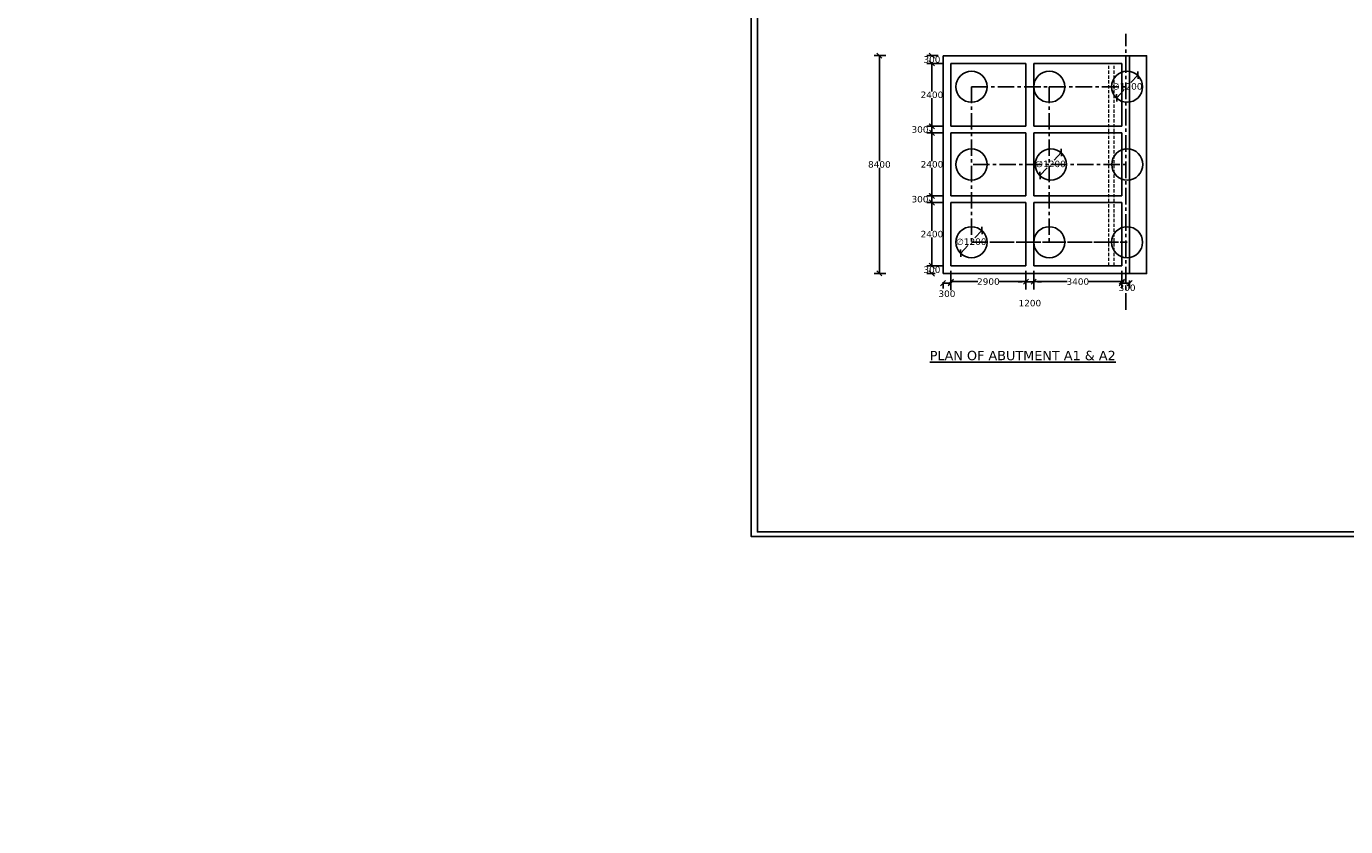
# Model space of a CAD drawing. Header units: millimetres. Extents: x -7746077780 to -3844657605, y -13315294818 to -6656873469.
# Tile 111 of 130: x -3871377985 to -3871327096, y -6657911807 to -6657880933. Entities that reach past the tile are written whole.
import ezdxf

# ---------------------------------------------------------------- set-up
doc = ezdxf.new("R2010")
doc.units = ezdxf.units.MM
doc.header["$MEASUREMENT"] = 0
doc.header["$PDMODE"] = 2
doc.linetypes.add('CENTER', pattern=[50.8, 31.75, -6.35, 6.35, -6.35])
doc.linetypes.add('HIDDEN', pattern=[0.375, 0.25, -0.125])
doc.layers.add('TEX', color=6, linetype='Continuous')
doc.layers.add('TEXT', color=7, linetype='Continuous')
doc.styles.get("Standard").update_dxf_attribs({"font": 'verdana.ttf', "height": 250})
doc.dimstyles.new('Copy of ISO-25--------4', dxfattribs={"dimtxt": 200, "dimasz": 150, "dimexe": 300, "dimexo": 300, "dimgap": 0.02, "dimtad": 0, "dimtih": 1, "dimtoh": 1, "dimdec": 0, "dimlfac": 4, "dimdsep": 46, "dimtxsty": 'Standard', "dimcen": 150, "dimclrd": 1, "dimclre": 1, "dimclrt": 1, "dimadec": 0, "dimazin": 0, "dimtfac": 1, "dimtdec": 0, "dimtmove": 2, "dimatfit": 3, "dimfxl": 0, "dimarcsym": 0})
doc.dimstyles.new('ISO-25', dxfattribs={"dimtxt": 250, "dimasz": 200, "dimexe": 200, "dimexo": 200, "dimgap": 0.02, "dimtad": 0, "dimtih": 1, "dimtoh": 1, "dimdec": 0, "dimdsep": 46, "dimtxsty": 'Standard', "dimblk": 'OBLIQUE', "dimcen": 150, "dimclrd": 1, "dimclre": 1, "dimclrt": 1, "dimadec": 0, "dimazin": 0, "dimtfac": 1, "dimtdec": 0, "dimtmove": 2, "dimatfit": 3, "dimldrblk": 'OBLIQUE', "dimfxl": 0, "dimarcsym": 0})

# ---------------------------------------------------------------- blocks, each defined once
blk = doc.blocks.new('_Oblique')
at = {"color": 0, "linetype": 'ByBlock', "lineweight": -2}
blk.add_line((-0.5, -0.5), (0.5, 0.5), dxfattribs=at)
blk = doc.blocks.new('*D883')
at = {"color": 1, "lineweight": -2, "ltscale": 20, "transparency": 16777216}
for p, q in [((-3871342626.05042, -6657884788.375429), (-3871343253.731672, -6657884788.375429)), ((-3871342626.05042, -6657885038.375429), (-3871343253.731672, -6657885038.375429)), ((-3871343053.731672, -6657884788.375429), (-3871343053.731672, -6657885038.375429))]:
    blk.add_line(p, q, dxfattribs=at)
at = {"layer": 'Defpoints', "color": 0, "ltscale": 20, "transparency": 16777216}
for p in [(-3871343053.731672, -6657885038.375429), (-3871342426.05042, -6657884788.375429), (-3871342426.05042, -6657885038.375429)]:
    blk.add_point(p, dxfattribs=at)
at = {"color": 1, "lineweight": -2, "ltscale": 20, "transparency": 16777216, "xscale": 200, "yscale": 200, "zscale": 200}
for p, rotation in [((-3871343053.731672, -6657884788.375429), 90), ((-3871343053.731672, -6657885038.375429), 270)]:
    blk.add_blockref('_Oblique', p, dxfattribs=dict(at, rotation=rotation))
at = {"color": 1, "ltscale": 20, "transparency": 16777216, "insert": (-3871343514.151342, -6657884913.37543), "char_height": 250, "attachment_point": 5}
blk.add_mtext('300', dxfattribs=at)
blk = doc.blocks.new('*D884')
at = {"color": 1, "lineweight": -2, "ltscale": 20, "transparency": 16777216}
for p, q in [((-3871342808.960116, -6657882061.44994), (-3871343253.961836, -6657882061.44994)), ((-3871343053.961836, -6657882061.44994), (-3871343053.961836, -6657882081.189314)), ((-3871342626.158672, -6657882361.378359), (-3871343253.961836, -6657882361.378359)), ((-3871343053.961836, -6657882361.378359), (-3871343053.961836, -6657882341.638985))]:
    blk.add_line(p, q, dxfattribs=at)
at = {"layer": 'Defpoints', "color": 0, "ltscale": 20, "transparency": 16777216}
for p in [(-3871343053.961836, -6657882061.44994), (-3871342608.960116, -6657882061.44994), (-3871342426.158672, -6657882361.378359)]:
    blk.add_point(p, dxfattribs=at)
at = {"color": 1, "lineweight": -2, "ltscale": 20, "transparency": 16777216, "xscale": 200, "yscale": 200, "zscale": 200}
for p, rotation in [((-3871343053.961836, -6657882061.44994), 90), ((-3871343053.961836, -6657882361.378359), 270)]:
    blk.add_blockref('_Oblique', p, dxfattribs=dict(at, rotation=rotation))
at = {"color": 1, "ltscale": 20, "transparency": 16777216, "insert": (-3871343053.961835, -6657882211.41415), "char_height": 250, "attachment_point": 5}
blk.add_mtext('300', dxfattribs=at)
blk = doc.blocks.new('*D885')
at = {"color": 1, "lineweight": -2, "ltscale": 20, "transparency": 16777216}
for p, q in [((-3871342776.158672, -6657882361.378359), (-3871343254.052587, -6657882361.378359)), ((-3871343054.052587, -6657882361.378359), (-3871343054.052587, -6657883444.652059)), ((-3871343054.052587, -6657884788.375429), (-3871343054.052587, -6657883705.101729)), ((-3871343014.497494, -6657884788.375429), (-3871343254.052587, -6657884788.375429))]:
    blk.add_line(p, q, dxfattribs=at)
at = {"layer": 'Defpoints', "color": 0, "ltscale": 20, "transparency": 16777216}
for p in [(-3871342576.158672, -6657882361.378359), (-3871343054.052587, -6657884788.375429), (-3871342814.497494, -6657884788.375429)]:
    blk.add_point(p, dxfattribs=at)
at = {"color": 1, "lineweight": -2, "ltscale": 20, "transparency": 16777216, "xscale": 200, "yscale": 200, "zscale": 200}
for p, rotation in [((-3871343054.052587, -6657882361.378359), 90), ((-3871343054.052587, -6657884788.375429), 270)]:
    blk.add_blockref('_Oblique', p, dxfattribs=dict(at, rotation=rotation))
at = {"color": 1, "ltscale": 20, "transparency": 16777216, "insert": (-3871343054.052586, -6657883574.876895), "char_height": 250, "attachment_point": 5}
blk.add_mtext('2400', dxfattribs=at)
blk = doc.blocks.new('*D886')
at = {"color": 1, "lineweight": -2, "ltscale": 20, "transparency": 16777216}
for p, q in [((-3871342826.05042, -6657885038.375429), (-3871343251.815004, -6657885038.375429)), ((-3871343051.815004, -6657885038.375429), (-3871343051.815004, -6657886127.400593)), ((-3871343051.815004, -6657887476.875427), (-3871343051.815004, -6657886387.850264)), ((-3871342826.05042, -6657887476.875427), (-3871343251.815004, -6657887476.875427))]:
    blk.add_line(p, q, dxfattribs=at)
at = {"layer": 'Defpoints', "color": 0, "ltscale": 20, "transparency": 16777216}
for p in [(-3871342626.05042, -6657885038.375429), (-3871343051.815004, -6657887476.875427), (-3871342626.05042, -6657887476.875427)]:
    blk.add_point(p, dxfattribs=at)
at = {"color": 1, "lineweight": -2, "ltscale": 20, "transparency": 16777216, "xscale": 200, "yscale": 200, "zscale": 200}
for p, rotation in [((-3871343051.815004, -6657885038.375429), 90), ((-3871343051.815004, -6657887476.875427), 270)]:
    blk.add_blockref('_Oblique', p, dxfattribs=dict(at, rotation=rotation))
at = {"color": 1, "ltscale": 20, "transparency": 16777216, "insert": (-3871343051.815003, -6657886257.625429), "char_height": 250, "attachment_point": 5}
blk.add_mtext('2400', dxfattribs=at)
blk = doc.blocks.new('*D887')
at = {"color": 1, "lineweight": -2, "ltscale": 20, "transparency": 16777216}
for p, q in [((-3871342626.05042, -6657890170.451792), (-3871343254.322137, -6657890170.451792)), ((-3871343054.322137, -6657890170.451792), (-3871343054.322137, -6657890190.226955)), ((-3871342926.05042, -6657890470.451791), (-3871343254.322137, -6657890470.451791)), ((-3871343054.322137, -6657890470.451791), (-3871343054.322137, -6657890450.676626))]:
    blk.add_line(p, q, dxfattribs=at)
at = {"layer": 'Defpoints', "color": 0, "ltscale": 20, "transparency": 16777216}
for p in [(-3871342426.05042, -6657890170.451792), (-3871343054.322137, -6657890470.451791), (-3871342726.05042, -6657890470.451791)]:
    blk.add_point(p, dxfattribs=at)
at = {"color": 1, "lineweight": -2, "ltscale": 20, "transparency": 16777216, "xscale": 200, "yscale": 200, "zscale": 200}
for p, rotation in [((-3871343054.322137, -6657890170.451792), 90), ((-3871343054.322137, -6657890470.451791), 270)]:
    blk.add_blockref('_Oblique', p, dxfattribs=dict(at, rotation=rotation))
at = {"color": 1, "ltscale": 20, "transparency": 16777216, "insert": (-3871343054.322136, -6657890320.451792), "char_height": 250, "attachment_point": 5}
blk.add_mtext('300', dxfattribs=at)
blk = doc.blocks.new('*D888')
at = {"color": 1, "lineweight": -2, "ltscale": 20, "transparency": 16777216}
for p, q in [((-3871335726.050566, -6657890370.45179), (-3871335726.050566, -6657891039.655466)), ((-3871335426.050566, -6657890740.440651), (-3871335426.050566, -6657891039.655466)), ((-3871335726.050566, -6657890839.655466), (-3871335426.050566, -6657890839.655466))]:
    blk.add_line(p, q, dxfattribs=at)
at = {"layer": 'Defpoints', "color": 0, "ltscale": 20, "transparency": 16777216}
for p in [(-3871335726.050566, -6657890170.45179), (-3871335426.050566, -6657890540.440651), (-3871335426.050566, -6657890839.655466)]:
    blk.add_point(p, dxfattribs=at)
at = {"color": 1, "lineweight": -2, "ltscale": 20, "transparency": 16777216, "xscale": 200, "yscale": 200, "zscale": 200, "rotation": 180}
blk.add_blockref('_Oblique', (-3871335726.050566, -6657890839.655466), dxfattribs=at)
at = {"color": 1, "lineweight": -2, "ltscale": 20, "transparency": 16777216, "xscale": 200, "yscale": 200, "zscale": 200}
blk.add_blockref('_Oblique', (-3871335426.050566, -6657890839.655466), dxfattribs=at)
at = {"color": 1, "ltscale": 20, "transparency": 16777216, "insert": (-3871335526.050566, -6657891018.818825), "char_height": 250, "attachment_point": 5}
blk.add_mtext('300', dxfattribs=at)
blk = doc.blocks.new('*D889')
at = {"color": 1, "lineweight": -2, "ltscale": 20, "transparency": 16777216}
for p, q in [((-3871344833.251923, -6657882061.449938), (-3871345281.414808, -6657882061.449938)), ((-3871345081.414808, -6657882061.449938), (-3871345081.414808, -6657886130.721408)), ((-3871345081.414808, -6657890461.449936), (-3871345081.414808, -6657886392.178466)), ((-3871344833.25192, -6657890461.449936), (-3871345281.414808, -6657890461.449936))]:
    blk.add_line(p, q, dxfattribs=at)
at = {"layer": 'Defpoints', "color": 0, "ltscale": 20, "transparency": 16777216}
for p in [(-3871345081.414808, -6657882061.449938), (-3871344633.251923, -6657882061.449938), (-3871344633.25192, -6657890461.449936)]:
    blk.add_point(p, dxfattribs=at)
at = {"color": 1, "lineweight": -2, "ltscale": 20, "transparency": 16777216, "xscale": 200, "yscale": 200, "zscale": 200}
for p, rotation in [((-3871345081.414808, -6657882061.449938), 90), ((-3871345081.414808, -6657890461.449936), 270)]:
    blk.add_blockref('_Oblique', p, dxfattribs=dict(at, rotation=rotation))
at = {"color": 1, "ltscale": 20, "transparency": 16777216, "insert": (-3871345081.414807, -6657886261.449938), "char_height": 250, "attachment_point": 5}
blk.add_mtext('8400', dxfattribs=at)
blk = doc.blocks.new('*D891')
at = {"color": 1, "lineweight": -2, "ltscale": 20, "transparency": 16777216}
for p, q in [((-3871342626.050421, -6657887476.875427), (-3871343254.322137, -6657887476.875427)), ((-3871342626.05042, -6657887726.758781), (-3871343254.322137, -6657887726.758781)), ((-3871343054.322137, -6657887726.758781), (-3871343054.322137, -6657887476.875427))]:
    blk.add_line(p, q, dxfattribs=at)
at = {"layer": 'Defpoints', "color": 0, "ltscale": 20, "transparency": 16777216}
for p in [(-3871343054.322137, -6657887476.875427), (-3871342426.050421, -6657887476.875427), (-3871342426.05042, -6657887726.758781)]:
    blk.add_point(p, dxfattribs=at)
at = {"color": 1, "lineweight": -2, "ltscale": 20, "transparency": 16777216, "xscale": 200, "yscale": 200, "zscale": 200}
for p, rotation in [((-3871343054.322137, -6657887476.875427), 90), ((-3871343054.322137, -6657887726.758781), 270)]:
    blk.add_blockref('_Oblique', p, dxfattribs=dict(at, rotation=rotation))
at = {"color": 1, "ltscale": 20, "transparency": 16777216, "insert": (-3871343514.741807, -6657887601.817105), "char_height": 250, "attachment_point": 5}
blk.add_mtext('300', dxfattribs=at)
blk = doc.blocks.new('*D893')
at = {"color": 1, "lineweight": -2, "ltscale": 20, "transparency": 16777216}
for p, q in [((-3871342826.05042, -6657887726.758781), (-3871343254.322137, -6657887726.758781)), ((-3871343054.322137, -6657887726.758781), (-3871343054.322137, -6657888818.380451)), ((-3871343054.322137, -6657890170.451792), (-3871343054.322137, -6657889078.830122)), ((-3871342626.05042, -6657890170.451792), (-3871343254.322137, -6657890170.451792))]:
    blk.add_line(p, q, dxfattribs=at)
at = {"layer": 'Defpoints', "color": 0, "ltscale": 20, "transparency": 16777216}
for p in [(-3871342626.05042, -6657887726.758781), (-3871343054.322137, -6657890170.451792), (-3871342426.05042, -6657890170.451792)]:
    blk.add_point(p, dxfattribs=at)
at = {"color": 1, "lineweight": -2, "ltscale": 20, "transparency": 16777216, "xscale": 200, "yscale": 200, "zscale": 200}
for p, rotation in [((-3871343054.322137, -6657887726.758781), 90), ((-3871343054.322137, -6657890170.451792), 270)]:
    blk.add_blockref('_Oblique', p, dxfattribs=dict(at, rotation=rotation))
at = {"color": 1, "ltscale": 20, "transparency": 16777216, "insert": (-3871343054.322136, -6657888948.605288), "char_height": 250, "attachment_point": 5}
blk.add_mtext('2400', dxfattribs=at)
blk = doc.blocks.new('*D895')
at = {"color": 1, "lineweight": -2, "ltscale": 20, "transparency": 16777216}
for p, q in [((-3871341125.943194, -6657888802.648109), (-3871341397.611161, -6657889093.861588)), ((-3871341944.513662, -6657889680.111715), (-3871341672.84569, -6657889388.89823))]:
    blk.add_line(p, q, dxfattribs=at)
at = {"layer": 'Defpoints', "color": 0, "ltscale": 20, "transparency": 16777216}
for p in [(-3871341125.943194, -6657888802.648109), (-3871341944.513662, -6657889680.111715)]:
    blk.add_point(p, dxfattribs=at)
at = {"color": 1, "lineweight": -2, "ltscale": 20, "transparency": 16777216, "xscale": 200, "yscale": 200, "zscale": 200}
for p, rotation in [((-3871341125.943194, -6657888802.648109), 46.9887413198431), ((-3871341944.513662, -6657889680.111715), 226.9887413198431)]:
    blk.add_blockref('_Oblique', p, dxfattribs=dict(at, rotation=rotation))
at = {"color": 1, "ltscale": 20, "transparency": 16777216, "insert": (-3871341535.228432, -6657889241.37991), "char_height": 250, "attachment_point": 5}
blk.add_mtext('∅1200', dxfattribs=at)
blk = doc.blocks.new('*D896')
at = {"color": 1, "lineweight": -2, "ltscale": 20, "transparency": 16777216}
for p, q in [((-3871335108.70043, -6657882812.099895), (-3871335380.368401, -6657883103.313376)), ((-3871335927.270906, -6657883689.563505), (-3871335655.602931, -6657883398.350018))]:
    blk.add_line(p, q, dxfattribs=at)
at = {"layer": 'Defpoints', "color": 0, "ltscale": 20, "transparency": 16777216}
for p in [(-3871335108.70043, -6657882812.099895), (-3871335927.270906, -6657883689.563505)]:
    blk.add_point(p, dxfattribs=at)
at = {"color": 1, "lineweight": -2, "ltscale": 20, "transparency": 16777216, "xscale": 200, "yscale": 200, "zscale": 200}
for p, rotation in [((-3871335108.70043, -6657882812.099895), 46.98874119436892), ((-3871335927.270906, -6657883689.563505), 226.9887411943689)]:
    blk.add_blockref('_Oblique', p, dxfattribs=dict(at, rotation=rotation))
at = {"color": 1, "ltscale": 20, "transparency": 16777216, "insert": (-3871335517.985666, -6657883250.831697), "char_height": 250, "attachment_point": 5}
blk.add_mtext('∅1200', dxfattribs=at)
blk = doc.blocks.new('*D897')
at = {"color": 1, "lineweight": -2, "ltscale": 20, "transparency": 16777216}
for p, q in [((-3871342626.05042, -6657890807.09888), (-3871342626.05042, -6657891043.486588)), ((-3871342326.05042, -6657890507.09888), (-3871342326.05042, -6657891043.486588)), ((-3871342626.05042, -6657890843.486588), (-3871342326.05042, -6657890843.486588))]:
    blk.add_line(p, q, dxfattribs=at)
at = {"layer": 'Defpoints', "color": 0, "ltscale": 20, "transparency": 16777216}
for p in [(-3871342626.05042, -6657890607.09888), (-3871342326.05042, -6657890307.09888), (-3871342326.05042, -6657890843.486588)]:
    blk.add_point(p, dxfattribs=at)
at = {"color": 1, "lineweight": -2, "ltscale": 20, "transparency": 16777216, "xscale": 200, "yscale": 200, "zscale": 200, "rotation": 180}
blk.add_blockref('_Oblique', (-3871342626.05042, -6657890843.486588), dxfattribs=at)
at = {"color": 1, "lineweight": -2, "ltscale": 20, "transparency": 16777216, "xscale": 200, "yscale": 200, "zscale": 200}
blk.add_blockref('_Oblique', (-3871342326.05042, -6657890843.486588), dxfattribs=at)
at = {"color": 1, "ltscale": 20, "transparency": 16777216, "insert": (-3871342474.812301, -6657891250.046304), "char_height": 250, "attachment_point": 5}
blk.add_mtext('300', dxfattribs=at)
blk = doc.blocks.new('*D898')
at = {"color": 1, "lineweight": -2, "ltscale": 20, "transparency": 16777216}
for p, q in [((-3871338066.61154, -6657885802.648116), (-3871338338.279496, -6657886093.861586)), ((-3871338885.182002, -6657886680.111723), (-3871338613.514022, -6657886388.898228))]:
    blk.add_line(p, q, dxfattribs=at)
at = {"layer": 'Defpoints', "color": 0, "ltscale": 20, "transparency": 16777216}
for p in [(-3871338066.611539, -6657885802.648116), (-3871338885.182002, -6657886680.111723)]:
    blk.add_point(p, dxfattribs=at)
at = {"color": 1, "lineweight": -2, "ltscale": 20, "transparency": 16777216, "xscale": 200, "yscale": 200, "zscale": 200}
for p, rotation in [((-3871338066.611539, -6657885802.648116), 46.98874150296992), ((-3871338885.182002, -6657886680.111723), 226.9887415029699)]:
    blk.add_blockref('_Oblique', p, dxfattribs=dict(at, rotation=rotation))
at = {"color": 1, "ltscale": 20, "transparency": 16777216, "insert": (-3871338475.896767, -6657886241.379907), "char_height": 250, "attachment_point": 5}
blk.add_mtext('∅1200', dxfattribs=at)
blk = doc.blocks.new('*D899')
at = {"layer": 'Defpoints', "color": 0, "ltscale": 20, "transparency": 16777216}
for p in [(-3871339426.399044, -6657890170.45179), (-3871339126.399043, -6657890170.451792), (-3871339426.399044, -6657890790.24967)]:
    blk.add_point(p, dxfattribs=at)
at = {"layer": 'TEX', "color": 1, "lineweight": -2, "ltscale": 20, "transparency": 16777216}
for p, q in [((-3871339576.399044, -6657890790.24967), (-3871339726.399044, -6657890790.24967)), ((-3871339426.399044, -6657890470.45179), (-3871339426.399044, -6657891090.24967)), ((-3871339126.399043, -6657890790.24967), (-3871339426.399044, -6657890790.24967)), ((-3871339126.399043, -6657890470.451792), (-3871339126.399043, -6657891090.24967)), ((-3871338976.399043, -6657890790.24967), (-3871338826.399043, -6657890790.24967))]:
    blk.add_line(p, q, dxfattribs=at)
at = {"layer": 'TEX', "color": 1, "ltscale": 20, "transparency": 16777216}
for points in [[(-3871339576.399044, -6657890765.24967), (-3871339576.399044, -6657890815.24967), (-3871339426.399044, -6657890790.24967)], [(-3871338976.399043, -6657890765.24967), (-3871338976.399043, -6657890815.24967), (-3871339126.399043, -6657890790.24967)]]:
    blk.add_solid(points, dxfattribs=at)
at = {"layer": 'TEX', "color": 1, "ltscale": 20, "transparency": 16777216, "insert": (-3871339276.399043, -6657891611.079012), "char_height": 250, "attachment_point": 5}
blk.add_mtext('1200', dxfattribs=at)
blk = doc.blocks.new('*D1092')
at = {"layer": 'Defpoints', "color": 0, "ltscale": 30, "transparency": 16777216}
for p in [(-3871342326.05042, -6657890170.451791), (-3871339426.399044, -6657890170.45179), (-3871339426.399044, -6657890780.35073)]:
    blk.add_point(p, dxfattribs=at)
at = {"layer": 'TEX', "color": 1, "lineweight": -2, "ltscale": 30, "transparency": 16777216}
for p, q in [((-3871342326.05042, -6657890370.451791), (-3871342326.05042, -6657890980.35073)), ((-3871342326.05042, -6657890780.35073), (-3871341288.602019, -6657890780.35073)), ((-3871339426.399044, -6657890780.35073), (-3871340463.847445, -6657890780.35073)), ((-3871339426.399044, -6657890370.45179), (-3871339426.399044, -6657890980.35073))]:
    blk.add_line(p, q, dxfattribs=at)
at = {"layer": 'TEX', "color": 1, "lineweight": -2, "ltscale": 30, "transparency": 16777216, "xscale": 200, "yscale": 200, "zscale": 200, "rotation": 180}
blk.add_blockref('_Oblique', (-3871342326.05042, -6657890780.35073), dxfattribs=at)
at = {"layer": 'TEX', "color": 1, "lineweight": -2, "ltscale": 30, "transparency": 16777216, "xscale": 200, "yscale": 200, "zscale": 200}
blk.add_blockref('_Oblique', (-3871339426.399044, -6657890780.35073), dxfattribs=at)
at = {"layer": 'TEX', "color": 1, "ltscale": 30, "transparency": 16777216, "insert": (-3871340876.224732, -6657890780.35073), "char_height": 250, "attachment_point": 5}
blk.add_mtext('2900', dxfattribs=at)
blk = doc.blocks.new('*D1093')
at = {"layer": 'Defpoints', "color": 0, "ltscale": 30, "transparency": 16777216}
for p in [(-3871339126.399043, -6657890170.45179), (-3871335726.050566, -6657890170.45179), (-3871335726.050566, -6657890780.957656)]:
    blk.add_point(p, dxfattribs=at)
at = {"layer": 'TEX', "color": 1, "lineweight": -2, "ltscale": 30, "transparency": 16777216}
for p, q in [((-3871339126.399043, -6657890370.45179), (-3871339126.399043, -6657890980.957656)), ((-3871339126.399043, -6657890780.957656), (-3871337838.098397, -6657890780.957656)), ((-3871335726.050566, -6657890780.957656), (-3871337014.351212, -6657890780.957656)), ((-3871335726.050566, -6657890370.45179), (-3871335726.050566, -6657890980.957656))]:
    blk.add_line(p, q, dxfattribs=at)
at = {"layer": 'TEX', "color": 1, "lineweight": -2, "ltscale": 30, "transparency": 16777216, "xscale": 200, "yscale": 200, "zscale": 200, "rotation": 180}
blk.add_blockref('_Oblique', (-3871339126.399043, -6657890780.957656), dxfattribs=at)
at = {"layer": 'TEX', "color": 1, "lineweight": -2, "ltscale": 30, "transparency": 16777216, "xscale": 200, "yscale": 200, "zscale": 200}
blk.add_blockref('_Oblique', (-3871335726.050566, -6657890780.957656), dxfattribs=at)
at = {"layer": 'TEX', "color": 1, "ltscale": 30, "transparency": 16777216, "insert": (-3871337426.224804, -6657890780.957656), "char_height": 250, "attachment_point": 5}
blk.add_mtext('3400', dxfattribs=at)

msp = doc.modelspace()

# ---------------------------------------------------------------- linework, layer by layer
at = {"ltscale": 20}
for p, q in [((-3871342626.05042, -6657882063.375425), (-3871335226.050565, -6657882063.375422)), ((-3871335426.050567, -6657882063.375423), (-3871335426.050566, -6657890470.45179)), ((-3871342326.050421, -6657882363.375425), (-3871339426.399044, -6657882363.375423)), ((-3871339426.399044, -6657882363.375423), (-3871339426.399044, -6657884788.375422)), ((-3871339126.399044, -6657882363.375423), (-3871335726.050567, -6657882363.375422)), ((-3871339126.399044, -6657882363.375423), (-3871339126.399044, -6657884788.375427)), ((-3871335726.050567, -6657882363.375422), (-3871335726.050567, -6657884788.375423)), ((-3871334776.050496, -6657889011.449938), (-3871334776.050494, -6657883511.449938)), ((-3871342326.05042, -6657884788.375429), (-3871339426.399044, -6657884788.375422)), ((-3871342326.05042, -6657885038.375429), (-3871339426.399044, -6657885038.375423)), ((-3871339426.399044, -6657885038.375423), (-3871339426.399044, -6657887476.875422)), ((-3871339126.399044, -6657884788.375427), (-3871335726.050567, -6657884788.375423)), ((-3871339126.399044, -6657885038.375427), (-3871335726.050567, -6657885038.375423)), ((-3871339126.399044, -6657885038.375427), (-3871339126.399044, -6657887475.875425)), ((-3871335726.050567, -6657885038.375423), (-3871335726.050566, -6657887475.875425)), ((-3871342326.050421, -6657887476.875427), (-3871339426.399044, -6657887476.875422)), ((-3871342326.050421, -6657887726.875427), (-3871339426.399044, -6657887726.875422)), ((-3871339426.399044, -6657887726.875422), (-3871339426.399044, -6657890170.45179)), ((-3871339126.399044, -6657887475.875425), (-3871335726.050566, -6657887475.875425)), ((-3871339126.399044, -6657887725.821177), (-3871335726.050566, -6657887725.821177)), ((-3871339126.399044, -6657887725.821178), (-3871339126.399043, -6657890170.451792)), ((-3871338276.050566, -6657887700.821177), (-3871338276.050566, -6657887713.351789)), ((-3871338076.050566, -6657887700.821177), (-3871338076.050566, -6657887713.351789)), ((-3871335726.050566, -6657887725.821177), (-3871335726.050566, -6657890170.45179)), ((-3871342326.05042, -6657890170.45179), (-3871339426.399044, -6657890170.45179)), ((-3871339126.399043, -6657890170.451792), (-3871335726.050566, -6657890170.45179)), ((-3871342626.05042, -6657890470.45179), (-3871338276.050567, -6657890470.45179)), ((-3871342326.05042, -6657890798.323888), (-3871342326.05042, -6657891112.259936)), ((-3871338276.050568, -6657890470.45179), (-3871335226.050567, -6657890470.45179))]:
    msp.add_line(p, q, dxfattribs=at)
for points in [[(-3871334776.050494, -6657883531.449936), (-3871334776.050494, -6657882063.375422), (-3871335226.399031, -6657882063.375422)], [(-3871334776.050494, -6657888991.44994), (-3871334776.050494, -6657890470.45179), (-3871335226.399031, -6657890470.45179)]]:
    msp.add_lwpolyline(points, dxfattribs=at)
for centre, radius in [((-3871341526.05042, -6657883261.449938), 599.999999), ((-3871338526.050494, -6657883261.449938), 599.999999), ((-3871335526.050567, -6657883261.449938), 600), ((-3871341526.05042, -6657886261.449937), 599.999999), ((-3871338466.718758, -6657886261.449939), 600), ((-3871335517.051328, -6657886261.44994), 600), ((-3871341526.05042, -6657889261.449937), 599.999999), ((-3871338526.050494, -6657889261.449938), 599.999999), ((-3871335526.050567, -6657889261.449938), 600)]:
    msp.add_circle(centre, radius, dxfattribs=at)
at = {"layer": 'TEX', "color": 4, "linetype": 'CENTER', "ltscale": 20}
for p, q in [((-3871335576.050566, -6657891862.977449), (-3871335576.050567, -6657881217.221329)), ((-3871341526.05042, -6657883261.449938), (-3871338526.050494, -6657883261.44994)), ((-3871341526.05042, -6657883261.449938), (-3871341526.05042, -6657889261.449939)), ((-3871338526.050494, -6657883261.449938), (-3871335526.050567, -6657883261.44994)), ((-3871338526.050494, -6657883261.449938), (-3871338526.050494, -6657889261.449939)), ((-3871341466.718685, -6657886261.449939), (-3871338526.050494, -6657886261.449939)), ((-3871338466.718758, -6657886261.449939), (-3871335526.050567, -6657886261.449939)), ((-3871341526.05042, -6657889261.449939), (-3871338526.050494, -6657889261.449938)), ((-3871340826.050493, -6657889261.449938), (-3871338526.050494, -6657889261.449938)), ((-3871338526.050494, -6657889261.449939), (-3871335526.050567, -6657889261.449938)), ((-3871337826.050566, -6657889261.449938), (-3871335526.050567, -6657889261.449938))]:
    msp.add_line(p, q, dxfattribs=at)
at = {"layer": 'TEX', "color": 0, "ltscale": 20}
for p, q in [((-3871342626.05042, -6657890470.45179), (-3871342626.05042, -6657882063.375425)), ((-3871342326.050421, -6657882363.375425), (-3871342326.05042, -6657884788.375429)), ((-3871336226.399044, -6657882363.375423), (-3871339126.399044, -6657882363.375423)), ((-3871342326.05042, -6657885038.375428), (-3871342326.050421, -6657887476.875426)), ((-3871342326.050421, -6657887726.875427), (-3871342326.05042, -6657890170.451791))]:
    msp.add_line(p, q, dxfattribs=at)
at = {"layer": 'TEX', "color": 7, "ltscale": 30}
for points in [[(-3871201363.69097, -6657900618.349594), (-3871350021.212526, -6657900618.349594), (-3871350021.212526, -6657817308.787552), (-3871201363.69097, -6657817308.787552)], [(-3871201573.69097, -6657900438.349594), (-3871349784.811294, -6657900438.349594), (-3871349784.811294, -6657817718.349594), (-3871201573.69097, -6657817718.349594)]]:
    msp.add_lwpolyline(points, close=True, dxfattribs=at)
at = {"layer": 'TEXT', "color": 2, "linetype": 'HIDDEN', "lineweight": 13, "ltscale": 500}
for p, q in [((-3871336226.399041, -6657885013.375423), (-3871336226.399044, -6657882363.375423)), ((-3871336026.399043, -6657885013.375423), (-3871336026.399045, -6657882363.375423)), ((-3871336226.39904, -6657887713.351789), (-3871336226.399041, -6657885013.375423)), ((-3871336026.399041, -6657887713.351789), (-3871336026.399043, -6657885013.375423)), ((-3871336226.399035, -6657890170.45179), (-3871336226.39904, -6657887713.351789)), ((-3871336026.399037, -6657890170.45179), (-3871336026.399041, -6657887713.351789))]:
    msp.add_line(p, q, dxfattribs=at)

# ---------------------------------------------------------------- texts
at = {"ltscale": 20, "insert": (-3871840313.326944, -6657909530.428212), "char_height": 300, "width": 6187.53903008, "attachment_point": 1}
msp.add_mtext('\\pi992.56;{\\LFOUNDATION LEVEL \\P\\pi1675.9;R.L. 71.000 M }', dxfattribs=at)
at = {"layer": 'TEX', "char_height": 360, "width": 51867.66901822, "attachment_point": 1}
for insert in [(-3871720407.093441, -6657861796.297498), (-3871977977.093441, -6657866156.297498)]:
    msp.add_mtext('{\\H1.4583x;\\LNOTES\\l :-\\P}\\P01. TYPE OF BRIDGE ^I^I         - HIGH LEVEL BRIDGE\\P\\P\\P02. LENGTH OF BRIDGE ^I         - 280.000 M. ( 14SPAN @ 20.000 M EACH C/C) \\P\\P\\P03. OVERALL WIDTH ^I^I         - 8.400 M.\\P\\P\\P04. CLEAR WIDTH^I^I         - 7.500 M.\\P\\P\\P05. FORMATION LEVEL^I^I         - R.L. 104.785 M.\\P\\P\\P06. HIGHEST FLOOD LEVEL^I         - R.L. 101.210 M.\\P\\P\\P07.LOWEST    BED  LEVEL              - R.L. 96.510 M.\\P\\P\\P08.SOFFIT LEVEL            ^I         - R.L. 102.710 M.\\P\\P \\P09.CATCHMENT AREA^I^I         - 569.000 SQ. KM.\\P\\P\\P10. DESIGN VELOCITY^I^I         - 2.870 M/SEC.\\P\\P\\P11. DESIGN DISCHARGE^I         - 2868.167 CUMEC.              \\P\\P\\P12.TYPE OF FOUNDATION^I         -  PILE FOUNDATION.\\P\\P\\P13.FOUNDATION LEVEL^I         - AS PER SHOWN IN DRAWING.\\P\\P\\P14. TYPE OF SUB-STRUCTURE        - PIER              - R.C.C. SOLID CIRCULAR PIER\\P^I^I^I^I^I^IABUTMENT - BOX TYPE\\P\\P15. TYPE OF SUPER STRUCTURE    - R.C.C. T - BEAM  SLAB \\P\\P\\P16. TYPE OF BEARING^I^I         - POT -  PTFE  BEARING\\P\\P\\P17. DESIGN LOADING{\\C1;^I                   }-  ONE LANE OF  CLASS 70R OR TWO LANES \\P^I^I^I^I^I^I FOR CLASS A{\\C1;\\P                                                                \\P}18. SBC FOR ABUTMENT/PIER        - 45 T/M².  \\P\\P\\P19. SBC FOR RETURN^I^I         - 20 T/M².  \\P\\P\\P20. WEARING COAT                           - MASTIC ASHPHALT 75 MM THICK. \\P\\pi-1080,l9717.8,t9717.8;(^IB.C. 50MM+ MASTIC ASPHALT 20MM)\\P\\pi0,l0,tz;\\P21. RAILING  - R.C.C. CRASH BARRIER AS PER STD.DRAWING.\\P\\P\\P21. APPROACH SLAB - R.C.C. STRUCTURAL AS PER APPROVED DRAWING.\\P\\P\\P22. EXPANSION JOINT - STRIPSEAL TYPE EXPANSION JOINT.\\P\\P\\P23. NAME PLATE,   DRAINAGE SPOUT ETC. AS PER MORT&H \\P^I^I^I   SPECIFICATION.\\P\\P                               ', dxfattribs=dict(at, insert=insert))
at = {"layer": 'TEXT', "color": 191, "insert": (-3871343139.424863, -6657893451.280367), "char_height": 360, "width": 10824.42797009, "attachment_point": 1}
msp.add_mtext('{\\LPLAN OF ABUTMENT A1 & A2}', dxfattribs=at)

# ---------------------------------------------------------------- dimensions: what is measured, and where the dimension line sits
at = {"ltscale": 20}
for base, p1, p2, picture, middle in [((-3871345081.414808, -6657882061.449938), (-3871344633.25192, -6657890461.449936), (-3871344633.251923, -6657882061.449938), '*D889', (-3871345081.414807, -6657886261.449938)), ((-3871343053.961836, -6657882061.44994), (-3871342426.158672, -6657882361.378359), (-3871342608.960116, -6657882061.44994), '*D884', (-3871343053.961835, -6657882211.41415)), ((-3871343054.322137, -6657890470.451791), (-3871342426.05042, -6657890170.451792), (-3871342726.05042, -6657890470.451791), '*D887', (-3871343054.322136, -6657890320.451792))]:
    dim = msp.add_linear_dim(base=base, p1=p1, p2=p2, angle=90, dimstyle='ISO-25', dxfattribs=at)
    dim.commit()
    dim.dimension.update_dxf_attribs({"geometry": picture, "text_midpoint": middle})
for base, p1, p2, text, picture, middle in [((-3871343054.052587, -6657884788.375429), (-3871342576.158672, -6657882361.378359), (-3871342814.497494, -6657884788.375429), '2400', '*D885', (-3871343054.052586, -6657883574.876895)), ((-3871343053.731672, -6657885038.375429), (-3871342426.05042, -6657884788.375429), (-3871342426.05042, -6657885038.375429), '300', '*D883', (-3871343514.151342, -6657884913.37543)), ((-3871343051.815004, -6657887476.875427), (-3871342626.05042, -6657885038.375429), (-3871342626.05042, -6657887476.875427), '2400', '*D886', (-3871343051.815003, -6657886257.625429)), ((-3871343054.322137, -6657887476.875427), (-3871342426.05042, -6657887726.758781), (-3871342426.050421, -6657887476.875427), '300', '*D891', (-3871343514.741807, -6657887601.817105)), ((-3871343054.322137, -6657890170.451792), (-3871342626.05042, -6657887726.758781), (-3871342426.05042, -6657890170.451792), '2400', '*D893', (-3871343054.322136, -6657888948.605288))]:
    dim = msp.add_linear_dim(base=base, p1=p1, p2=p2, angle=90, text=text, dimstyle='ISO-25', dxfattribs=at)
    dim.commit()
    dim.dimension.update_dxf_attribs({"geometry": picture, "text_midpoint": middle})
for p1, p2, picture, middle in [((-3871335927.270906, -6657883689.563505), (-3871335108.70043, -6657882812.099895), '*D896', (-3871335517.985666, -6657883250.831697)), ((-3871338885.182002, -6657886680.111723), (-3871338066.611539, -6657885802.648116), '*D898', (-3871338475.896767, -6657886241.379907)), ((-3871341944.513662, -6657889680.111715), (-3871341125.943194, -6657888802.648109), '*D895', (-3871341535.228432, -6657889241.37991))]:
    dim = msp.add_diameter_dim_2p(p1=p1, p2=p2, dimstyle='ISO-25', dxfattribs=at)
    dim.commit()
    dim.dimension.update_dxf_attribs({"geometry": picture, "text_midpoint": middle, "dimtype": 163})
for base, p1, p2, picture, middle in [((-3871335426.050566, -6657890839.655466), (-3871335726.050566, -6657890170.45179), (-3871335426.050566, -6657890540.440651), '*D888', (-3871335526.050566, -6657891018.818825)), ((-3871342326.05042, -6657890843.486588), (-3871342626.05042, -6657890607.09888), (-3871342326.05042, -6657890307.09888), '*D897', (-3871342474.812301, -6657891250.046304))]:
    dim = msp.add_linear_dim(base=base, p1=p1, p2=p2, dimstyle='ISO-25', dxfattribs=at)
    dim.commit()
    dim.dimension.update_dxf_attribs({"geometry": picture, "text_midpoint": middle, "dimtype": 160})
at = {"layer": 'TEX', "color": 7, "ltscale": 30}
dim = msp.add_aligned_dim(p1=(-3871342326.05042, -6657890170.451791), p2=(-3871339426.399044, -6657890170.45179), distance=-609.89894, dimstyle='ISO-25', override={"dimfxl": 240}, dxfattribs=at)
dim.commit()
dim.dimension.update_dxf_attribs({"geometry": '*D1092', "text_midpoint": (-3871340876.224732, -6657890780.35073)})
at = {"layer": 'TEX', "color": 0, "ltscale": 20}
dim = msp.add_linear_dim(base=(-3871339426.399044, -6657890790.24967), p1=(-3871339126.399043, -6657890170.451792), p2=(-3871339426.399044, -6657890170.45179), dimstyle='Copy of ISO-25--------4', override={"dimtxt": 350, "dimfxl": 0.05, "dimarcsym": 2}, dxfattribs=at)
dim.commit()
dim.dimension.update_dxf_attribs({"geometry": '*D899', "text_midpoint": (-3871339276.399043, -6657891611.079012)})
at = {"layer": 'TEX', "color": 7, "ltscale": 30}
dim = msp.add_linear_dim(base=(-3871335726.050566, -6657890780.957656), p1=(-3871339126.399043, -6657890170.45179), p2=(-3871335726.050566, -6657890170.45179), dimstyle='ISO-25', override={"dimfxl": 240}, dxfattribs=at)
dim.commit()
dim.dimension.update_dxf_attribs({"geometry": '*D1093', "text_midpoint": (-3871337426.224804, -6657890780.957656)})

doc.saveas('drawing.dxf')
